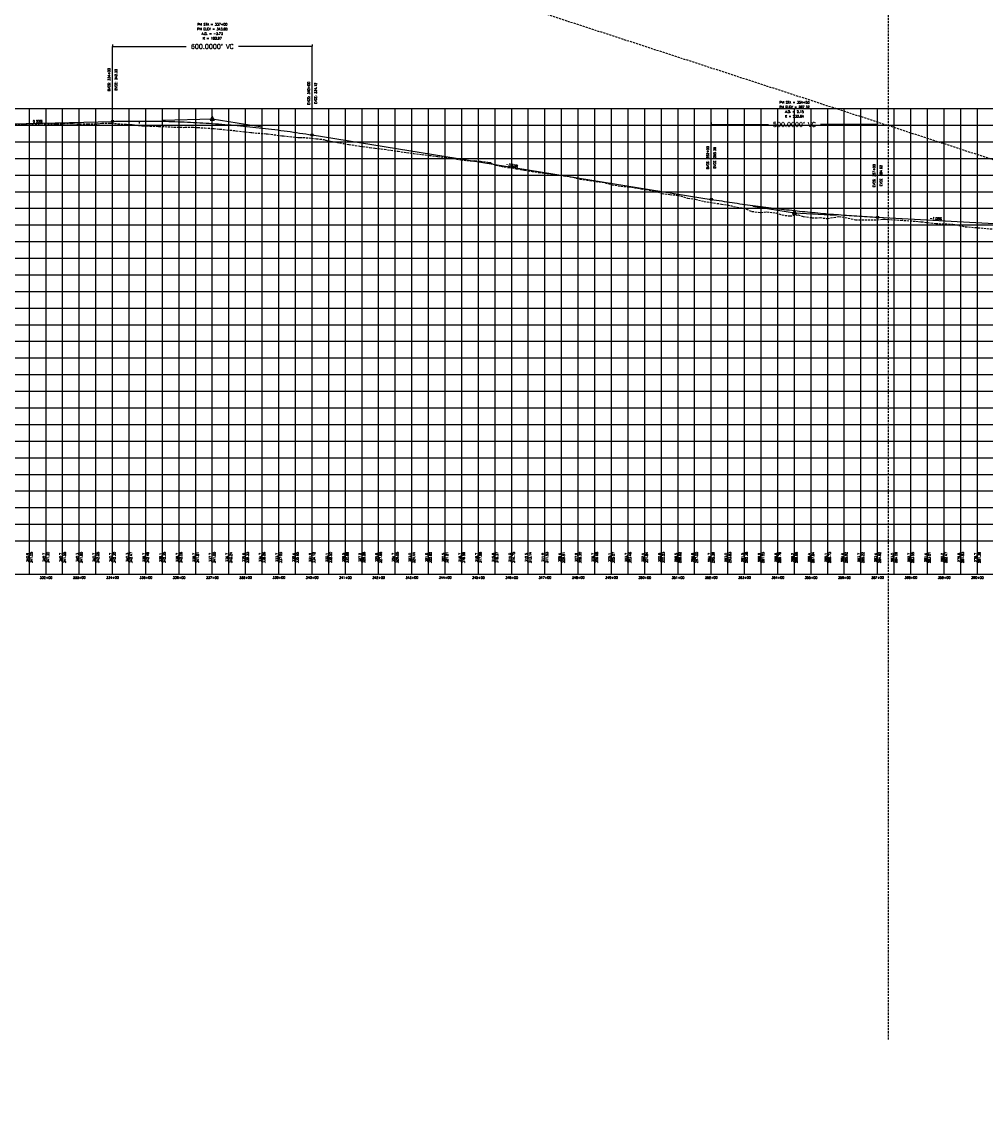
# Model space of a CAD drawing. Extents: x 114466 to 237039, y 16086 to 93345.
# Tile 42 of 81: x 170505 to 173402, y 41393 to 44713. Entities that reach past the tile are written whole.
import ezdxf
from ezdxf.enums import TextEntityAlignment as Align

# ---------------------------------------------------------------- set-up
doc = ezdxf.new("R2010")
doc.units = 0
doc.header["$LTSCALE"] = 50
doc.header["$MEASUREMENT"] = 0
doc.linetypes.add('HIDDEN_050%', pattern=[0.1875, 0.125, -0.0625])
doc.layers.get('0').update_dxf_attribs({"color": 1})
doc.layers.add('_CAB-PROF-TXT', color=31, linetype='HIDDEN_050%', plot=False)
for name, color, linetype in [('STERLING-02-PBASE', 101, 'Continuous'), ('STERLING-02-PEGCT', 101, 'Continuous'), ('STERLING-02-PFGC', 4, 'Continuous'), ('STERLING-02-PFGCT', 3, 'Continuous'), ('STERLING-02-PGRID', 251, 'Continuous')]:
    doc.layers.add(name, color=color, linetype=linetype)
doc.styles.add('L140', font='ROMANSM.shx', dxfattribs={"height": 14})
doc.dimstyles.get("Standard").update_dxf_attribs({"dimtxt": 0.18, "dimasz": 0.18, "dimexe": 0.18, "dimexo": 0.0625, "dimgap": 0.09, "dimtad": 0, "dimtih": 1, "dimtoh": 1, "dimdec": 4, "dimzin": 0, "dimdsep": 46, "dimtxsty": 'Standard', "dimcen": 0.09, "dimadec": 0, "dimazin": 0, "dimtfac": 1, "dimtdec": 4, "dimtofl": 0, "dimtmove": 0, "dimatfit": 3, "dimfxl": 1, "dimtolj": 1, "dimtzin": 0, "dimarcsym": 0})

# ---------------------------------------------------------------- blocks, each defined once
blk = doc.blocks.new('pvi2')
for p, q in [((0, 0.1), (-0.075, -0.05)), ((0.075, -0.05), (0, 0.1)), ((-0.075, -0.05), (0.075, -0.05))]:
    blk.add_line(p, q)
blk.add_circle((0, 0), 0.0125)
at = {"flags": 1}
for tag, p in [('K', (0, -0.005)), ('LENGTH', (0, -0.033))]:
    blk.add_attdef(tag, text='', height=0.01, dxfattribs=at).set_placement(p, align=Align.CENTER)
blk = doc.blocks.new('*D48')
at = {"layer": 'Defpoints', "color": 0}
for p in [(170776.8, 44639.1), (171376.8, 44639.1), (171376.8, 44639.1)]:
    blk.add_point(p, dxfattribs=at)
at = {"layer": 'STERLING-02-PFGCT', "color": 0, "lineweight": -2}
for p, q in [((170776.8, 44645.4), (170776.8, 44639.8)), ((171376.8, 44645.4), (171376.8, 44639.8)), ((170777.5, 44639.1), (170998.5, 44639.1)), ((171376.1, 44639.1), (171155.2, 44639.1))]:
    blk.add_line(p, q, dxfattribs=at)
at = {"layer": 'STERLING-02-PFGCT', "color": 0}
for points in [[(170777.5, 44639.2), (170777.5, 44639), (170776.8, 44639.1)], [(171376.1, 44639.2), (171376.1, 44639), (171376.8, 44639.1)]]:
    blk.add_solid(points, dxfattribs=at)
at = {"layer": 'STERLING-02-PFGCT', "color": 0, "insert": (171076.8, 44639.1), "char_height": 14, "attachment_point": 5, "style": 'L140'}
blk.add_mtext("\\A1;600.0000' VC", dxfattribs=at)
blk = doc.blocks.new('*D49')
at = {"layer": 'Defpoints', "color": 0}
for p in [(172576.8, 44404.6), (173076.8, 44404.6), (173076.8, 44404.6)]:
    blk.add_point(p, dxfattribs=at)
at = {"layer": 'STERLING-02-PFGCT', "color": 0, "lineweight": -2}
for p, q in [((172576.8, 44410.8), (172576.8, 44405.3)), ((172577.5, 44404.6), (172748.5, 44404.6)), ((173076.1, 44404.6), (172905.2, 44404.6)), ((173076.8, 44410.8), (173076.8, 44405.3))]:
    blk.add_line(p, q, dxfattribs=at)
at = {"layer": 'STERLING-02-PFGCT', "color": 0}
for points in [[(172577.5, 44404.7), (172577.5, 44404.4), (172576.8, 44404.6)], [(173076.1, 44404.7), (173076.1, 44404.4), (173076.8, 44404.6)]]:
    blk.add_solid(points, dxfattribs=at)
at = {"layer": 'STERLING-02-PFGCT', "color": 0, "insert": (172826.8, 44404.6), "char_height": 14, "attachment_point": 5, "style": 'L140'}
blk.add_mtext("\\A1;500.0000' VC", dxfattribs=at)

msp = doc.modelspace()

# ---------------------------------------------------------------- linework, layer by layer
at = {"layer": '_CAB-PROF-TXT'}
msp.add_line((173109.41942, 41652.80278), (173109.41942, 50980.08514), dxfattribs=at)
for points in [[(140642.38497, 54975.4403), (182346.53346, 41393.3333)], [(170463.97883, 44406.0363), (170508.60676, 44406.8326), (170514.62827, 44406.88336), (170556.40308, 44407.07618), (170562.2641, 44407.16153), (170604.69087, 44406.98574), (170609.91475, 44406.94883), (170652.7929, 44407.25987), (170658.94175, 44407.22196), (170702.26842, 44406.36211), (170723.51879, 44407.09661), (170730.09174, 44407.11288), (170738.16543, 44407.99329), (170745.57517, 44408.42306), (170754.61259, 44408.23189), (170770.18626, 44408.15517), (170773.61635, 44408.34371), (170782.79561, 44407.7733), (170802.56462, 44406.26652), (170818.62963, 44405.44696), (170829.46684, 44404.5979), (170836.25706, 44404.21172), (170865.66623, 44400.55919), (170869.49887, 44400.64998), (170912.68317, 44399.13882), (170915.34368, 44399.09599), (170960.87528, 44396.96733), (170988.79711, 44396.07768), (170989.54355, 44396.07211), (170994.2073, 44396.20631), (171020.00037, 44396.27439), (171030.4342, 44395.80941), (171032.81568, 44395.62951), (171033.28375, 44395.60075), (171053.46335, 44394.16015), (171079.08216, 44392.45229), (171082.32726, 44392.19112), (171099.16678, 44390.78139), (171110.52423, 44389.81591), (171119.79424, 44388.56046), (171146.0763, 44386.06606), (171148.24944, 44385.73365), (171148.54944, 44385.71445), (171148.71531, 44385.69708), (171193.00261, 44380.40558), (171194.08503, 44380.33834), (171195.13491, 44380.21824), (171239.14579, 44376.70443), (171240.2032, 44376.67359), (171242.73135, 44376.38462), (171286.79721, 44370.59564), (171290.51186, 44370.22416), (171335.11378, 44365.2208), (171337.66037, 44365.40607), (171340.9618, 44365.46326), (171349.26864, 44365.94487), (171358.87752, 44364.79693), (171375.13202, 44363.53754), (171390.1873, 44362.00435), (171411.90896, 44359.31298), (171417.3217, 44357.86926), (171417.66815, 44357.81267), (171418.18626, 44357.73105), (171425.31414, 44355.61771), (171431.74221, 44354.3328), (171471.88698, 44347.1532), (171487.93441, 44344.48032), (171520.38663, 44339.87909), (171549.7327, 44335.33619), (171566.45777, 44333.2005), (171584.47538, 44331.20353), (171613.74983, 44327.27459), (171635.18639, 44323.94004), (171661.6358, 44320.16839), (171681.40175, 44317.82019), (171707.47232, 44313.97979), (171729.26004, 44311.84053), (171754.51987, 44308.20112), (171775.88726, 44305.72743), (171801.47403, 44301.88631), (171823.68053, 44298.34438), (171842.3245, 44295.95616), (171858.95867, 44295.49599), (171861.19418, 44294.44244), (171862.32444, 44295.67421), (171865.65981, 44296.02033), (171866.13226, 44296.31169), (171882.69747, 44293.99568), (171904.19818, 44291.69335), (171911.48555, 44290.61652), (171912.71623, 44290.0744), (171914.48736, 44289.57523), (171917.88195, 44286.77215), (171929.35001, 44282.30955), (171940.46387, 44279.99094), (171945.22815, 44278.83697), (171967.38827, 44275.17436), (171990.74201, 44271.7952), (172015.564, 44266.93228), (172038.2707, 44263.69771), (172059.40836, 44260.28435), (172083.8501, 44257.72349), (172104.95286, 44254.70785), (172133.8244, 44250.45683), (172161.80272, 44246.08032), (172182.69864, 44240.16111), (172211.62292, 44236.17766), (172229.93304, 44233.57604), (172258.30294, 44229.4963), (172278.85609, 44223.21351), (172305.64938, 44218.92339), (172327.62266, 44217.46042), (172355.22571, 44213.10548), (172379.33369, 44208.96465), (172405.96399, 44204.65456), (172427.98512, 44197.31563), (172451.71623, 44193.90957), (172474.99278, 44192.26442), (172505.68296, 44183.56929), (172528.86688, 44179.64818), (172555.16184, 44173.56096), (172574.53308, 44170.4491), (172607.27554, 44165.33634), (172625.31339, 44162.84433), (172654.16287, 44155.90909), (172673.30559, 44153.05845), (172698.89753, 44143.47911), (172726.54318, 44139.65954), (172743.73154, 44142.25599), (172770.8059, 44138.67123), (172789.73298, 44132.6011), (172813.01463, 44129.62517), (172837.73185, 44132.6293), (172854.03498, 44127.73833), (172880.09179, 44124.33989), (172903.7204, 44124.48148), (172926.22842, 44121.79822), (172960.31316, 44128.01793), (172979.38516, 44125.22886), (173010.32639, 44118.24793), (173075.81407, 44118.32439), (173092.77455, 44120.03761), (173099.17943, 44119.5411), (173106.00297, 44119.02435), (173146.26529, 44116.98331), (173192.24861, 44113.66911), (173200.31707, 44112.8952), (173208.24598, 44112.24602), (173252.74419, 44106.98064), (173261.47392, 44106.45512), (173302.71749, 44105.17763), (173340.49542, 44097.26705), (173436.78885, 44089.36731)]]:
    msp.add_lwpolyline(points, dxfattribs=at)
at = {"layer": 'STERLING-02-PBASE'}
for p, q in [((137707.49632, 43152.61298), (194964.92056, 43152.61298)), ((170526.81245, 43052.61298), (170526.81245, 43152.61298)), ((170576.81245, 43052.61298), (170576.81245, 43152.61298)), ((170626.81245, 43052.61298), (170626.81245, 43152.61298)), ((170676.81245, 43052.61298), (170676.81245, 43152.61298)), ((170726.81245, 43052.61298), (170726.81245, 43152.61298)), ((170776.81245, 43052.61298), (170776.81245, 43152.61298)), ((170826.81245, 43052.61298), (170826.81245, 43152.61298)), ((170876.81245, 43052.61298), (170876.81245, 43152.61298)), ((170926.81245, 43052.61298), (170926.81245, 43152.61298)), ((170976.81245, 43052.61298), (170976.81245, 43152.61298)), ((171026.81245, 43052.61298), (171026.81245, 43152.61298)), ((171076.81245, 43052.61298), (171076.81245, 43152.61298)), ((171126.81245, 43052.61298), (171126.81245, 43152.61298)), ((171176.81245, 43052.61298), (171176.81245, 43152.61298)), ((171226.81245, 43052.61298), (171226.81245, 43152.61298)), ((171276.81245, 43052.61298), (171276.81245, 43152.61298)), ((171326.81245, 43052.61298), (171326.81245, 43152.61298)), ((171376.81245, 43052.61298), (171376.81245, 43152.61298)), ((171426.81245, 43052.61298), (171426.81245, 43152.61298)), ((171476.81245, 43052.61298), (171476.81245, 43152.61298)), ((171526.81245, 43052.61298), (171526.81245, 43152.61298)), ((171576.81245, 43052.61298), (171576.81245, 43152.61298)), ((171626.81245, 43052.61298), (171626.81245, 43152.61298)), ((171676.81245, 43052.61298), (171676.81245, 43152.61298)), ((171726.81245, 43052.61298), (171726.81245, 43152.61298)), ((171776.81245, 43052.61298), (171776.81245, 43152.61298)), ((171826.81245, 43052.61298), (171826.81245, 43152.61298)), ((171876.81245, 43052.61298), (171876.81245, 43152.61298)), ((171926.81245, 43052.61298), (171926.81245, 43152.61298)), ((171976.81245, 43052.61298), (171976.81245, 43152.61298)), ((172026.81245, 43052.61298), (172026.81245, 43152.61298)), ((172076.81245, 43052.61298), (172076.81245, 43152.61298)), ((172126.81245, 43052.61298), (172126.81245, 43152.61298)), ((172176.81245, 43052.61298), (172176.81245, 43152.61298)), ((172226.81245, 43052.61298), (172226.81245, 43152.61298)), ((172276.81245, 43052.61298), (172276.81245, 43152.61298)), ((172326.81245, 43052.61298), (172326.81245, 43152.61298)), ((172376.81245, 43052.61298), (172376.81245, 43152.61298)), ((172426.81245, 43052.61298), (172426.81245, 43152.61298)), ((172476.81245, 43052.61298), (172476.81245, 43152.61298)), ((172526.81245, 43052.61298), (172526.81245, 43152.61298)), ((172576.81245, 43052.61298), (172576.81245, 43152.61298)), ((172626.81245, 43052.61298), (172626.81245, 43152.61298)), ((172676.81245, 43052.61298), (172676.81245, 43152.61298)), ((172726.81245, 43052.61298), (172726.81245, 43152.61298)), ((172776.81245, 43052.61298), (172776.81245, 43152.61298)), ((172826.81245, 43052.61298), (172826.81245, 43152.61298)), ((172876.81245, 43052.61298), (172876.81245, 43152.61298)), ((172926.81245, 43052.61298), (172926.81245, 43152.61298)), ((172976.81245, 43052.61298), (172976.81245, 43152.61298)), ((173026.81245, 43052.61298), (173026.81245, 43152.61298)), ((173076.81245, 43052.61298), (173076.81245, 43152.61298)), ((173126.81245, 43052.61298), (173126.81245, 43152.61298)), ((173176.81245, 43052.61298), (173176.81245, 43152.61298)), ((173226.81245, 43052.61298), (173226.81245, 43152.61298)), ((173276.81245, 43052.61298), (173276.81245, 43152.61298)), ((173326.81245, 43052.61298), (173326.81245, 43152.61298)), ((173376.81245, 43052.61298), (173376.81245, 43152.61298)), ((137707.49632, 43052.61298), (194964.92056, 43052.61298))]:
    msp.add_line(p, q, dxfattribs=at)
at = {"layer": 'STERLING-02-PFGC'}
for p, q in [((170326.81245, 44402.85994), (170776.81245, 44414.10994)), ((170926.81245, 44417.85994), (171076.81245, 44421.60994)), ((171076.81245, 44421.60994), (171226.81245, 44397.40453)), ((171376.81245, 44373.19911), (172576.81245, 44179.55581)), ((172701.81245, 44159.38463), (172826.81245, 44139.21345)), ((172826.81245, 44139.21345), (172951.81245, 44132.47533)), ((173076.81245, 44125.7372), (173426.81245, 44106.87044))]:
    msp.add_line(p, q, dxfattribs=at)
for points in [[(170776.81245, 44414.10994), (170786.18745, 44414.33066), (170795.56245, 44414.52409), (170804.93745, 44414.69021), (170814.31245, 44414.82904), (170823.68745, 44414.94056), (170833.06245, 44415.02479), (170842.43745, 44415.08171), (170851.81245, 44415.11133), (170861.18745, 44415.11366), (170870.56245, 44415.08868), (170879.93745, 44415.0364), (170889.31245, 44414.95682), (170898.68745, 44414.84995), (170908.06245, 44414.71577), (170917.43745, 44414.55429), (170926.81245, 44414.36551), (170936.18745, 44414.14943), (170945.56245, 44413.90606), (170954.93745, 44413.63538), (170964.31245, 44413.3374), (170973.68745, 44413.01212), (170983.06245, 44412.65954), (170992.43745, 44412.27966), (171001.81245, 44411.87248), (171011.18745, 44411.438), (171020.56245, 44410.97622), (171029.93745, 44410.48714), (171039.31245, 44409.97076), (171048.68745, 44409.42708), (171058.06245, 44408.8561), (171067.43745, 44408.25781), (171076.81245, 44407.63223), (171086.18745, 44406.97935), (171095.56245, 44406.29917), (171104.93745, 44405.59169), (171114.31245, 44404.8569), (171123.68745, 44404.09482), (171133.06245, 44403.30544), (171142.43745, 44402.48876), (171151.81245, 44401.64477), (171161.18745, 44400.77349), (171170.56245, 44399.87491), (171179.93745, 44398.94902), (171189.31245, 44397.99584), (171198.68745, 44397.01535), (171208.06245, 44396.00757), (171217.43745, 44394.97248), (171226.81245, 44393.9101), (171236.18745, 44392.82041), (171245.56245, 44391.70343), (171254.93745, 44390.55914), (171264.31245, 44389.38756), (171273.68745, 44388.18867), (171283.06245, 44386.96249), (171292.43745, 44385.709), (171301.81245, 44384.42821), (171311.18745, 44383.12013), (171320.56245, 44381.78474), (171329.93745, 44380.42205), (171339.31245, 44379.03206), (171348.68745, 44377.61478), (171358.06245, 44376.17019), (171367.43745, 44374.6983), (171376.81245, 44373.19911)], [(172576.81245, 44179.55581), (172584.62495, 44178.30167), (172592.43745, 44177.06065), (172600.24995, 44175.83275), (172608.06245, 44174.61796), (172615.87495, 44173.41629), (172623.68745, 44172.22775), (172631.49995, 44171.05232), (172639.31245, 44169.89), (172647.12495, 44168.74081), (172654.93745, 44167.60473), (172662.74995, 44166.48178), (172670.56245, 44165.37194), (172678.37495, 44164.27522), (172686.18745, 44163.19161), (172693.99995, 44162.12113), (172701.81245, 44161.06376), (172709.62495, 44160.01952), (172717.43745, 44158.98839), (172725.24995, 44157.97037), (172733.06245, 44156.96548), (172740.87495, 44155.9737), (172748.68745, 44154.99505), (172756.49995, 44154.02951), (172764.31245, 44153.07709), (172772.12495, 44152.13779), (172779.93745, 44151.2116), (172787.74995, 44150.29854), (172795.56245, 44149.39859), (172803.37495, 44148.51176), (172811.18745, 44147.63805), (172818.99995, 44146.77745), (172826.81245, 44145.92998), (172834.62495, 44145.09562), (172842.43745, 44144.27438), (172850.24995, 44143.46626), (172858.06245, 44142.67126), (172865.87495, 44141.88938), (172873.68745, 44141.12061), (172881.49995, 44140.36497), (172889.31245, 44139.62244), (172897.12495, 44138.89303), (172904.93745, 44138.17673), (172912.74995, 44137.47356), (172920.56245, 44136.7835), (172928.37495, 44136.10656), (172936.18745, 44135.44274), (172943.99995, 44134.79204), (172951.81245, 44134.15446), (172959.62495, 44133.52999), (172967.43745, 44132.91865), (172975.24995, 44132.32042), (172983.06245, 44131.73531), (172990.87495, 44131.16331), (172998.68745, 44130.60444), (173006.49995, 44130.05868), (173014.31245, 44129.52605), (173022.12495, 44129.00653), (173029.93745, 44128.50013), (173037.74995, 44128.00684), (173045.56245, 44127.52668), (173053.37495, 44127.05963), (173061.18745, 44126.6057), (173068.99995, 44126.16489), (173076.81245, 44125.7372)]]:
    msp.add_lwpolyline(points, dxfattribs=at)
at = {"layer": 'STERLING-02-PFGCT'}
for p, q in [((170776.81245, 44439.10994), (170776.81245, 44639.10994)), ((171376.81245, 44398.19911), (171376.81245, 44639.10994)), ((170857.29775, 44415.11601), (170857.29775, 44408.11601)), ((172576.81245, 44204.55581), (172576.81245, 44404.55581)), ((173076.81245, 44150.7372), (173076.81245, 44404.55581))]:
    msp.add_line(p, q, dxfattribs=at)
for centre in [(170776.81245, 44414.10994), (171376.81245, 44373.19911), (172576.81245, 44179.55581), (173076.81245, 44125.7372)]:
    msp.add_circle(centre, 3.5, dxfattribs=at)
at = {"layer": 'STERLING-02-PGRID'}
for p, q in [((137707.49632, 44452.61298), (194964.92056, 44452.61298)), ((170526.81245, 43152.61298), (170526.81245, 44452.61298)), ((170576.81245, 43152.61298), (170576.81245, 44452.61298)), ((170626.81245, 43152.61298), (170626.81245, 44452.61298)), ((170676.81245, 43152.61298), (170676.81245, 44452.61298)), ((170726.81245, 43152.61298), (170726.81245, 44452.61298)), ((170776.81245, 43152.61298), (170776.81245, 44452.61298)), ((170826.81245, 43152.61298), (170826.81245, 44452.61298)), ((170876.81245, 43152.61298), (170876.81245, 44452.61298)), ((170926.81245, 43152.61298), (170926.81245, 44452.61298)), ((170976.81245, 43152.61298), (170976.81245, 44452.61298)), ((171026.81245, 43152.61298), (171026.81245, 44452.61298)), ((171076.81245, 43152.61298), (171076.81245, 44452.61298)), ((171126.81245, 43152.61298), (171126.81245, 44452.61298)), ((171176.81245, 43152.61298), (171176.81245, 44452.61298)), ((171226.81245, 43152.61298), (171226.81245, 44452.61298)), ((171276.81245, 43152.61298), (171276.81245, 44452.61298)), ((171326.81245, 43152.61298), (171326.81245, 44452.61298)), ((171376.81245, 43152.61298), (171376.81245, 44452.61298)), ((171426.81245, 43152.61298), (171426.81245, 44452.61298)), ((171476.81245, 43152.61298), (171476.81245, 44452.61298)), ((171526.81245, 43152.61298), (171526.81245, 44452.61298)), ((171576.81245, 43152.61298), (171576.81245, 44452.61298)), ((171626.81245, 43152.61298), (171626.81245, 44452.61298)), ((171676.81245, 43152.61298), (171676.81245, 44452.61298)), ((171726.81245, 43152.61298), (171726.81245, 44452.61298)), ((171776.81245, 43152.61298), (171776.81245, 44452.61298)), ((171826.81245, 43152.61298), (171826.81245, 44452.61298)), ((171876.81245, 43152.61298), (171876.81245, 44452.61298)), ((171926.81245, 43152.61298), (171926.81245, 44452.61298)), ((171976.81245, 43152.61298), (171976.81245, 44452.61298)), ((172026.81245, 43152.61298), (172026.81245, 44452.61298)), ((172076.81245, 43152.61298), (172076.81245, 44452.61298)), ((172126.81245, 43152.61298), (172126.81245, 44452.61298)), ((172176.81245, 43152.61298), (172176.81245, 44452.61298)), ((172226.81245, 43152.61298), (172226.81245, 44452.61298)), ((172276.81245, 43152.61298), (172276.81245, 44452.61298)), ((172326.81245, 43152.61298), (172326.81245, 44452.61298)), ((172376.81245, 43152.61298), (172376.81245, 44452.61298)), ((172426.81245, 43152.61298), (172426.81245, 44452.61298)), ((172476.81245, 43152.61298), (172476.81245, 44452.61298)), ((172526.81245, 43152.61298), (172526.81245, 44452.61298)), ((172576.81245, 43152.61298), (172576.81245, 44452.61298)), ((172626.81245, 43152.61298), (172626.81245, 44452.61298)), ((172676.81245, 43152.61298), (172676.81245, 44452.61298)), ((172726.81245, 43152.61298), (172726.81245, 44452.61298)), ((172776.81245, 43152.61298), (172776.81245, 44452.61298)), ((172826.81245, 43152.61298), (172826.81245, 44452.61298)), ((172876.81245, 43152.61298), (172876.81245, 44452.61298)), ((172926.81245, 43152.61298), (172926.81245, 44452.61298)), ((172976.81245, 43152.61298), (172976.81245, 44452.61298)), ((173026.81245, 43152.61298), (173026.81245, 44452.61298)), ((173076.81245, 43152.61298), (173076.81245, 44452.61298)), ((173126.81245, 43152.61298), (173126.81245, 44452.61298)), ((173176.81245, 43152.61298), (173176.81245, 44452.61298)), ((173226.81245, 43152.61298), (173226.81245, 44452.61298)), ((173276.81245, 43152.61298), (173276.81245, 44452.61298)), ((173326.81245, 43152.61298), (173326.81245, 44452.61298)), ((173376.81245, 43152.61298), (173376.81245, 44452.61298)), ((137707.49632, 44402.61298), (194964.92056, 44402.61298)), ((137707.49632, 44352.61298), (194964.92056, 44352.61298)), ((137707.49632, 44302.61298), (194964.92056, 44302.61298)), ((137707.49632, 44252.61298), (194964.92056, 44252.61298)), ((137707.49632, 44202.61298), (194964.92056, 44202.61298)), ((137707.49632, 44152.61298), (194964.92056, 44152.61298)), ((137707.49632, 44102.61298), (194964.92056, 44102.61298)), ((137707.49632, 44052.61298), (194964.92056, 44052.61298)), ((137707.49632, 44002.61298), (194964.92056, 44002.61298)), ((137707.49632, 43952.61298), (194964.92056, 43952.61298)), ((137707.49632, 43902.61298), (194964.92056, 43902.61298)), ((137707.49632, 43852.61298), (194964.92056, 43852.61298)), ((137707.49632, 43802.61298), (194964.92056, 43802.61298)), ((137707.49632, 43752.61298), (194964.92056, 43752.61298)), ((137707.49632, 43702.61298), (194964.92056, 43702.61298)), ((137707.49632, 43652.61298), (194964.92056, 43652.61298)), ((137707.49632, 43602.61298), (194964.92056, 43602.61298)), ((137707.49632, 43552.61298), (194964.92056, 43552.61298)), ((137707.49632, 43502.61298), (194964.92056, 43502.61298)), ((137707.49632, 43452.61298), (194964.92056, 43452.61298)), ((137707.49632, 43402.61298), (194964.92056, 43402.61298)), ((137707.49632, 43352.61298), (194964.92056, 43352.61298)), ((137707.49632, 43302.61298), (194964.92056, 43302.61298)), ((137707.49632, 43252.61298), (194964.92056, 43252.61298)), ((137707.49632, 43202.61298), (194964.92056, 43202.61298))]:
    msp.add_line(p, q, dxfattribs=at)

# ---------------------------------------------------------------- block references
at = {"layer": 'STERLING-02-PFGC', "xscale": 84.03361344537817, "yscale": 84.03361344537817, "zscale": 84.03361344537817}
for p in [(171076.81245, 44421.60994), (172826.81245, 44139.21345)]:
    msp.add_blockref('pvi2', p, dxfattribs=at)

# ---------------------------------------------------------------- texts
at = {"layer": 'STERLING-02-PEGCT', "style": 'L140'}
for s, p in [('340.9', (170526.81245, 43102.61298)), ('340.7', (170576.81245, 43102.61298)), ('340.7', (170626.81245, 43102.61298)), ('340.3', (170676.81245, 43102.61298)), ('340.7', (170726.81245, 43102.61298)), ('340.7', (170776.81245, 43102.61298)), ('340.3', (170826.81245, 43102.61298)), ('339.7', (170876.81245, 43102.61298)), ('339.1', (170926.81245, 43102.61298)), ('338.7', (170976.81245, 43102.61298)), ('338.7', (171026.81245, 43102.61298)), ('337.7', (171076.81245, 43102.61298)), ('336.7', (171126.81245, 43102.61298)), ('335.6', (171176.81245, 43102.61298)), ('334.7', (171226.81245, 43102.61298)), ('333.7', (171276.81245, 43102.61298)), ('332.4', (171326.81245, 43102.61298)), ('331.9', (171376.81245, 43102.61298)), ('330.1', (171426.81245, 43102.61298)), ('328.5', (171476.81245, 43102.61298)), ('327.2', (171526.81245, 43102.61298)), ('325.8', (171576.81245, 43102.61298)), ('324.7', (171626.81245, 43102.61298)), ('323.0', (171676.81245, 43102.61298)), ('321.6', (171726.81245, 43102.61298)), ('320.5', (171776.81245, 43102.61298)), ('318.7', (171826.81245, 43102.61298)), ('318.7', (171876.81245, 43102.61298)), ('315.8', (171926.81245, 43102.61298)), ('314.0', (171976.81245, 43102.61298)), ('312.5', (172026.81245, 43102.61298)), ('311.0', (172076.81245, 43102.61298)), ('309.4', (172126.81245, 43102.61298)), ('307.9', (172176.81245, 43102.61298)), ('306.7', (172226.81245, 43102.61298)), ('305.1', (172276.81245, 43102.61298)), ('303.7', (172326.81245, 43102.61298)), ('302.4', (172376.81245, 43102.61298)), ('300.6', (172426.81245, 43102.61298)), ('298.5', (172476.81245, 43102.61298)), ('296.8', (172526.81245, 43102.61298)), ('294.7', (172576.81245, 43102.61298)), ('293.0', (172626.81245, 43102.61298)), ('291.5', (172676.81245, 43102.61298)), ('289.9', (172726.81245, 43102.61298)), ('288.8', (172776.81245, 43102.61298)), ('288.2', (172826.81245, 43102.61298)), ('286.4', (172876.81245, 43102.61298)), ('285.1', (172926.81245, 43102.61298)), ('284.4', (172976.81245, 43102.61298)), ('283.7', (173026.81245, 43102.61298)), ('283.4', (173076.81245, 43102.61298)), ('283.0', (173126.81245, 43102.61298)), ('282.7', (173176.81245, 43102.61298)), ('281.4', (173226.81245, 43102.61298)), ('280.2', (173276.81245, 43102.61298)), ('279.8', (173326.81245, 43102.61298)), ('278.7', (173376.81245, 43102.61298))]:
    msp.add_text(s, height=7, rotation=90, dxfattribs=at).set_placement(p, align=Align.BOTTOM_CENTER)
for s, p in [('332+00', (170576.81245, 43042.11298)), ('333+00', (170676.81245, 43042.11298)), ('334+00', (170776.81245, 43042.11298)), ('335+00', (170876.81245, 43042.11298)), ('336+00', (170976.81245, 43042.11298)), ('337+00', (171076.81245, 43042.11298)), ('338+00', (171176.81245, 43042.11298)), ('339+00', (171276.81245, 43042.11298)), ('340+00', (171376.81245, 43042.11298)), ('341+00', (171476.81245, 43042.11298)), ('342+00', (171576.81245, 43042.11298)), ('343+00', (171676.81245, 43042.11298)), ('344+00', (171776.81245, 43042.11298)), ('345+00', (171876.81245, 43042.11298)), ('346+00', (171976.81245, 43042.11298)), ('347+00', (172076.81245, 43042.11298)), ('348+00', (172176.81245, 43042.11298)), ('349+00', (172276.81245, 43042.11298)), ('350+00', (172376.81245, 43042.11298)), ('351+00', (172476.81245, 43042.11298)), ('352+00', (172576.81245, 43042.11298)), ('353+00', (172676.81245, 43042.11298)), ('354+00', (172776.81245, 43042.11298)), ('355+00', (172876.81245, 43042.11298)), ('356+00', (172976.81245, 43042.11298)), ('357+00', (173076.81245, 43042.11298)), ('358+00', (173176.81245, 43042.11298)), ('359+00', (173276.81245, 43042.11298)), ('360+00', (173376.81245, 43042.11298))]:
    msp.add_text(s, height=7, dxfattribs=at).set_placement(p, align=Align.MIDDLE_CENTER)
at = {"layer": 'STERLING-02-PFGCT', "style": 'L140'}
for s, p in [('PVI ELEV = 343.80', (171076.81245, 44688.10994)), ('PVI STA = 337+00', (171076.81245, 44702.10994)), ('A.D. = -3.73', (171076.81245, 44674.10994)), ('K = 160.97', (171076.81245, 44660.10994)), ('PVI ELEV = 287.32', (172826.81245, 44453.55581)), ('PVI STA = 354+50', (172826.81245, 44467.55581)), ('A.D. = 2.15', (172826.81245, 44439.55581)), ('K = 232.64', (172826.81245, 44425.55581))]:
    msp.add_text(s, height=7, dxfattribs=at).set_placement(p, align=Align.CENTER)
for s, p in [('BVCS: 334+00', (170769.81245, 44539.10994)), ('EVCS: 340+00', (171369.81245, 44498.19911)), ('BVCS: 352+00', (172569.81245, 44304.55581)), ('EVCS: 357+00', (173069.81245, 44250.7372))]:
    msp.add_text(s, height=7, rotation=90, dxfattribs=at).set_placement(p, align=Align.CENTER)
for s, p in [('BVCE: 342.30', (170783.81245, 44539.10994)), ('EVCE: 334.12', (171383.81245, 44498.19911)), ('BVCE: 295.39', (172583.81245, 44304.55581)), ('EVCE: 284.62', (173083.81245, 44250.7372)), ('341.05', (170529.14578, 43102.61298)), ('341.30', (170579.14578, 43102.61298)), ('341.55', (170629.14578, 43102.61298)), ('341.80', (170679.14578, 43102.61298)), ('342.05', (170729.14578, 43102.61298)), ('342.30', (170779.14578, 43102.61298)), ('342.30', (170779.14578, 43102.61298)), ('342.47', (170829.14578, 43102.61298)), ('342.49', (170879.14578, 43102.61298)), ('342.35', (170929.14578, 43102.61298)), ('342.06', (170979.14578, 43102.61298)), ('341.61', (171029.14578, 43102.61298)), ('341.00', (171079.14578, 43102.61298)), ('340.24', (171129.14578, 43102.61298)), ('339.33', (171179.14578, 43102.61298)), ('338.26', (171229.14578, 43102.61298)), ('337.03', (171279.14578, 43102.61298)), ('335.65', (171329.14578, 43102.61298)), ('334.12', (171379.14578, 43102.61298)), ('334.12', (171379.14578, 43102.61298)), ('332.50', (171429.14578, 43102.61298)), ('330.89', (171479.14578, 43102.61298)), ('329.28', (171529.14578, 43102.61298)), ('327.66', (171579.14578, 43102.61298)), ('326.05', (171629.14578, 43102.61298)), ('324.44', (171679.14578, 43102.61298)), ('322.82', (171729.14578, 43102.61298)), ('321.21', (171779.14578, 43102.61298)), ('319.59', (171829.14578, 43102.61298)), ('317.98', (171879.14578, 43102.61298)), ('316.37', (171929.14578, 43102.61298)), ('314.75', (171979.14578, 43102.61298)), ('313.14', (172029.14578, 43102.61298)), ('311.53', (172079.14578, 43102.61298)), ('309.91', (172129.14578, 43102.61298)), ('308.30', (172179.14578, 43102.61298)), ('306.68', (172229.14578, 43102.61298)), ('305.07', (172279.14578, 43102.61298)), ('303.46', (172329.14578, 43102.61298)), ('301.84', (172379.14578, 43102.61298)), ('300.23', (172429.14578, 43102.61298)), ('298.62', (172479.14578, 43102.61298)), ('297.00', (172529.14578, 43102.61298)), ('295.39', (172579.14578, 43102.61298)), ('295.39', (172579.14578, 43102.61298)), ('293.83', (172629.14578, 43102.61298)), ('292.38', (172679.14578, 43102.61298)), ('291.03', (172729.14578, 43102.61298)), ('289.79', (172779.14578, 43102.61298)), ('288.66', (172829.14578, 43102.61298)), ('287.64', (172879.14578, 43102.61298)), ('286.73', (172929.14578, 43102.61298)), ('285.92', (172979.14578, 43102.61298)), ('285.22', (173029.14578, 43102.61298)), ('284.62', (173079.14578, 43102.61298)), ('284.62', (173079.14578, 43102.61298)), ('284.09', (173129.14578, 43102.61298)), ('283.55', (173179.14578, 43102.61298)), ('283.01', (173229.14578, 43102.61298)), ('282.47', (173279.14578, 43102.61298)), ('281.93', (173329.14578, 43102.61298)), ('281.39', (173379.14578, 43102.61298))]:
    msp.add_text(s, height=7, rotation=90, dxfattribs=at).set_placement(p, align=Align.TOP_CENTER)
for s, rotation, p in [('0.50%', 1.43209618, (170551.81245, 44408.48494)), ('-3.23%', 350.83323599, (171976.81245, 44276.37746)), ('-1.08%', 356.91445617, (173251.81245, 44116.30382))]:
    msp.add_text(s, height=7, rotation=rotation, dxfattribs=at).set_placement(p, align=Align.BOTTOM_CENTER)

# ---------------------------------------------------------------- dimensions: what is measured, and where the dimension line sits
at = {"layer": 'STERLING-02-PFGCT'}
for base, p1, p2, text, picture, middle in [((171376.81245, 44639.10994), (170776.81245, 44639.10994), (171376.81245, 44639.10994), "600.0000' VC", '*D48', (171076.81245, 44639.10994)), ((173076.81245, 44404.55581), (172576.81245, 44404.55581), (173076.81245, 44404.55581), "500.0000' VC", '*D49', (172826.81245, 44404.55581))]:
    dim = msp.add_linear_dim(base=base, p1=p1, p2=p2, text=text, dimstyle='Standard', override={"dimscale": 100, "dimtxt": 0.007087, "dimasz": 0.007087, "dimexe": 0.007087, "dimexo": 0.0625, "dimgap": 0.003543, "dimpost": "'", "dimtxsty": 'L140', "dimcen": 0.003543}, dxfattribs=at)
    dim.commit()
    dim.dimension.update_dxf_attribs({"geometry": picture, "text_midpoint": middle})

doc.saveas('drawing.dxf')
